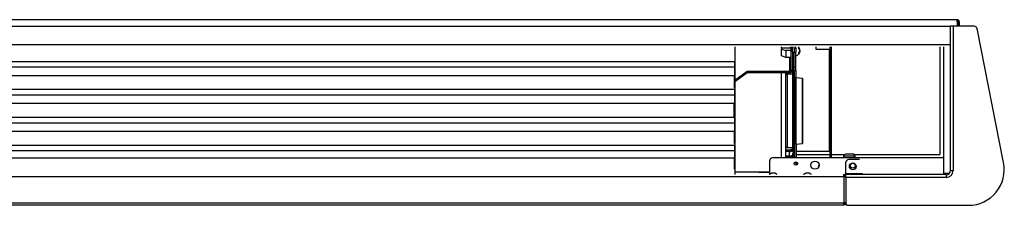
# Model space of a CAD drawing. Header units: millimetres. Extents: x -568 to 567, y 0 to 87.
# Tile 2 of 2: x 104 to 567, y 0 to 87. Entities that reach past the tile are written whole.
import ezdxf

# ---------------------------------------------------------------- set-up
doc = ezdxf.new("R2010")
doc.units = ezdxf.units.MM

msp = doc.modelspace()

# ---------------------------------------------------------------- linework, layer by layer
at = {"color": 7, "linetype": 'Continuous'}
for p, q in [((545.3, 87.25), (-545.17, 87.25)), ((-542.06, 84.14), (542.06, 84.14)), ((542.06, 84.14), (542.06, 84.13)), ((543.36, 84.14), (542.06, 84.14)), ((542.06, 84.13), (542.06, 84.11)), ((542.06, 84.11), (542.06, 82.85)), ((553.37, 84.14), (543.36, 84.14)), ((545.3, 86.28), (545.3, 87.25)), ((545.3, 86.28), (545.3, 84.14)), ((545.88, 86.28), (545.88, 84.14)), ((546.27, 86.28), (546.27, 84.14)), ((567.18, 19.99), (554.64, 83.1)), ((-491.9, 0), (491.9, 0)), ((492.03, 0.52), (491.9, 0.52)), ((491.9, 0), (492.03, 0)), ((493.52, -0.19), (550.61, -0.19))]:
    msp.add_line(p, q, dxfattribs=at)
at = {"color": 9, "linetype": 'Continuous'}
for p, q in [((543.36, 84.14), (543.36, 16.18)), ((542.06, 82.85), (542.06, 75.4)), ((542.06, 75.4), (-542.06, 75.4)), ((440.45, 74.43), (440.45, 14.24)), ((462.58, 73.85), (462.58, 74.43)), ((466.85, 73.85), (466.85, 74.43)), ((466.98, 74.43), (466.98, 72.48)), ((467.76, 72.48), (467.76, 74.43)), ((468.41, 73.77), (468.41, 74.43)), ((469.19, 73.77), (469.19, 74.43)), ((471.03, 73.63), (470.57, 74.43)), ((478.83, 73.27), (478.83, 74.43)), ((485.43, 22.14), (485.43, 74.43)), ((485.95, 74.43), (485.95, 22.14)), ((537.08, 74.43), (537.08, 23.75)), ((539.02, 14.76), (539.02, 74.43)), ((542.06, 75.4), (542.06, 74.43)), ((542.06, 74.43), (542.06, 16.18)), ((466.85, 73.85), (462.58, 73.85)), ((462.58, 73.85), (462.58, 73.4)), ((462.58, 73.4), (464.52, 72.71)), ((462.58, 70.19), (462.58, 73.4)), ((464.52, 69.51), (462.58, 70.19)), ((464.52, 72.71), (464.52, 69.51)), ((466.98, 72.71), (464.52, 72.71)), ((465.22, 74.07), (465.22, 73.97)), ((465.22, 73.97), (465.22, 73.85)), ((466.98, 72.48), (467.76, 72.48)), ((466.98, 72.48), (466.98, 63.51)), ((467.76, 72.48), (467.76, 63.51)), ((468.41, 73.77), (469.19, 73.77)), ((468.41, 73.77), (468.41, 71.97)), ((468.41, 71.97), (469.19, 71.97)), ((468.41, 64.96), (468.41, 71.97)), ((469.19, 73.77), (469.19, 71.97)), ((469.19, 64.96), (469.19, 71.97)), ((469.85, 70.43), (469.19, 70.12)), ((470.57, 71.02), (469.85, 70.43)), ((471.03, 71.81), (470.57, 71.02)), ((471.17, 73.08), (471.03, 73.63)), ((471.17, 72.34), (471.03, 71.81)), ((471.17, 73.08), (471.06, 73.08)), ((471.06, 73.07), (471.09, 72.98)), ((471.17, 72.34), (471.06, 72.34)), ((471.14, 72.57), (471.09, 72.44)), ((471.16, 72.66), (471.14, 72.57)), ((471.16, 72.76), (471.16, 72.75)), ((471.16, 72.75), (471.17, 72.71)), ((484.98, 73.27), (478.83, 73.27)), ((484.98, 73.27), (485.43, 73.27)), ((484.98, 73.27), (484.98, 25.37)), ((-440.44, 67.6), (440.44, 67.6)), ((-440.44, 65.01), (440.44, 65.01)), ((440.44, 67.6), (440.44, 65.01)), ((440.44, 65.01), (440.44, 61.64)), ((466.98, 69.51), (464.52, 69.51)), ((466.34, 69.51), (466.34, 62.96)), ((467.76, 69.47), (468.41, 69.47)), ((467.89, 67.35), (467.89, 69.47)), ((467.89, 67.35), (467.89, 64.68)), ((468.05, 69.47), (468.14, 69.19)), ((468.14, 69.19), (468.32, 68.93)), ((468.14, 66.51), (468.32, 66.25)), ((468.15, 64.67), (468.32, 65.02)), ((468.32, 69.47), (468.32, 69.46)), ((468.32, 69.46), (468.32, 68.93)), ((468.32, 68.93), (468.32, 66.25)), ((468.32, 65.02), (468.32, 66.25)), ((468.36, 66.2), (468.32, 66.25)), ((468.32, 65.02), (468.34, 65.04)), ((468.32, 62.31), (468.32, 65.02)), ((468.34, 65.04), (468.4, 65.22)), ((468.4, 65.22), (468.41, 65.22)), ((468.41, 63.11), (468.41, 64.96)), ((469.19, 64.96), (468.41, 64.96)), ((469.19, 63.11), (469.19, 64.96)), ((-440.44, 61.03), (440.44, 61.03)), ((440.37, 55.18), (440.37, 61.03)), ((440.44, 61.64), (440.44, 61.05)), ((440.44, 61.05), (440.44, 61.03)), ((440.45, 58.75), (446.4, 62.96)), ((440.45, 58.2), (446.4, 62.41)), ((446.4, 62.96), (466.34, 62.96)), ((446.4, 62.96), (446.4, 62.41)), ((446.4, 62.41), (466.34, 62.41)), ((462.58, 59.97), (462.58, 62.41)), ((464.52, 58.95), (464.52, 62.41)), ((464.53, 61.19), (464.52, 61.13)), ((464.61, 61.45), (464.53, 61.19)), ((464.79, 61.65), (464.61, 61.45)), ((464.72, 61.57), (464.72, 62.41)), ((465.04, 61.76), (464.79, 61.65)), ((465.1, 61.76), (465.04, 61.76)), ((465.17, 61.81), (465.1, 61.76)), ((465.17, 61.81), (467.76, 61.81)), ((465.17, 61.81), (465.17, 61.77)), ((465.17, 61.77), (465.17, 57.3)), ((465.88, 61.81), (465.88, 62.41)), ((466.98, 63.51), (466.97, 63.33)), ((467.76, 63.33), (466.97, 63.33)), ((467.76, 63.51), (467.76, 63.33)), ((467.83, 61.76), (467.76, 61.81)), ((467.76, 61.81), (467.76, 61.77)), ((467.76, 61.77), (467.76, 57.3)), ((467.89, 61.76), (467.83, 61.76)), ((468.02, 64.04), (467.89, 64.68)), ((467.89, 64.68), (468.04, 64.16)), ((467.89, 63.41), (468.14, 64.64)), ((467.89, 60.73), (467.89, 63.41)), ((468.14, 62.56), (467.89, 63.41)), ((467.89, 60.73), (467.89, 58.05)), ((467.92, 64.21), (467.96, 64.32)), ((467.92, 64.21), (467.98, 63.84)), ((467.98, 63.84), (467.92, 64.21)), ((467.95, 63.72), (467.92, 64.21)), ((468.14, 64.64), (468.15, 64.67)), ((468.32, 59.63), (468.32, 62.31)), ((468.41, 63.11), (468.41, 56.18)), ((469.19, 63.11), (468.41, 63.11)), ((469.19, 63.11), (469.19, 56.18)), ((462.58, 22.31), (462.58, 59.97)), ((464.52, 23.55), (464.52, 58.95)), ((465.17, 57.3), (465.17, 26.86)), ((467.76, 57.3), (467.76, 26.86)), ((468.14, 56.82), (467.89, 58.05)), ((468.14, 57.21), (467.89, 58.05)), ((467.99, 57.54), (468, 55.75)), ((468, 55.75), (467.99, 54.75)), ((468.14, 59.89), (468.32, 59.63)), ((468.15, 56.8), (468.14, 56.82)), ((468.32, 56.44), (468.15, 56.8)), ((468.32, 59.63), (468.32, 56.95)), ((468.36, 59.58), (468.32, 59.63)), ((468.32, 56.95), (468.32, 56.44)), ((468.34, 56.42), (468.32, 56.44)), ((468.32, 55.62), (468.32, 56.44)), ((468.4, 56.24), (468.34, 56.42)), ((468.41, 56.24), (468.4, 56.24)), ((468.41, 56.18), (468.41, 52.77)), ((469.19, 56.18), (468.41, 56.18)), ((469.19, 60.03), (469.19, 60.13)), ((469.19, 60.08), (469.19, 60.03)), ((469.23, 59.95), (469.19, 60.08)), ((469.19, 56.18), (469.19, 52.77)), ((469.24, 59.97), (469.23, 59.95)), ((469.25, 60), (469.24, 59.97)), ((469.3, 60.02), (469.25, 60)), ((469.3, 60.02), (472.36, 59.75)), ((469.3, 43.51), (469.3, 60.02)), ((472.36, 59.75), (472.36, 34.45)), ((472.36, 28.92), (472.36, 59.75)), ((-440.44, 54.46), (440.44, 54.46)), ((-440.44, 51.87), (440.44, 51.87)), ((440.44, 54.46), (440.44, 51.87)), ((440.44, 51.87), (440.44, 48.5)), ((467.99, 54.75), (467.99, 50.35)), ((468.32, 24.79), (468.32, 55.62)), ((469.19, 52.77), (468.41, 52.77)), ((468.41, 52.77), (468.41, 22.18)), ((469.19, 52.77), (469.19, 22.18)), ((-440.44, 47.89), (440.44, 47.89)), ((440.08, 47.89), (440.08, 41.32)), ((440.44, 48.5), (440.44, 47.91)), ((440.44, 47.91), (440.44, 47.89)), ((467.99, 50.35), (467.99, 37.11)), ((469.3, 28.65), (469.3, 43.51)), ((-440.44, 41.32), (440.44, 41.32)), ((-440.44, 38.73), (440.44, 38.73)), ((440.44, 41.32), (440.44, 38.73)), ((440.44, 38.73), (440.44, 35.36)), ((-440.44, 34.76), (440.44, 34.76)), ((440.37, 28.9), (440.37, 34.76)), ((440.44, 35.36), (440.44, 34.77)), ((440.44, 34.77), (440.44, 34.76)), ((467.99, 37.11), (467.98, 32.8)), ((467.98, 32.8), (467.99, 31.97)), ((472.36, 34.45), (472.36, 28.92)), ((-440.44, 28.18), (440.44, 28.18)), ((440.44, 28.18), (440.44, 25.6)), ((467.99, 28.64), (467.97, 26.54)), ((467.99, 31.97), (467.98, 29.21)), ((467.98, 29.21), (467.99, 28.64)), ((469.19, 28.83), (469.19, 28.7)), ((469.19, 28.7), (469.2, 28.81)), ((469.2, 28.81), (469.23, 28.78)), ((469.23, 28.78), (469.27, 28.81)), ((469.27, 28.81), (469.3, 28.81)), ((469.3, 28.65), (472.36, 28.92)), ((469.3, 28.81), (469.3, 28.65)), ((469.35, 28.65), (469.35, 22.14)), ((-440.44, 25.6), (440.44, 25.6)), ((440.44, 25.6), (440.44, 22.22)), ((464.53, 27.44), (464.52, 27.66)), ((464.52, 25.96), (466.21, 25.96)), ((466.21, 25.3), (464.52, 25.3)), ((466.21, 25.14), (464.52, 25.14)), ((464.52, 22.14), (464.52, 23.55)), ((464.61, 27.18), (464.53, 27.44)), ((464.79, 26.98), (464.61, 27.18)), ((465.04, 26.87), (464.79, 26.98)), ((465.17, 26.86), (465.04, 26.87)), ((467.76, 26.86), (465.17, 26.86)), ((466.21, 25.3), (466.21, 25.96)), ((466.21, 25.3), (466.21, 25.14)), ((466.21, 22.94), (466.21, 25.14)), ((467.7, 25.6), (467.89, 25.8)), ((467.89, 25.8), (467.7, 25.6)), ((467.89, 25.72), (467.7, 25.6)), ((467.89, 23.6), (467.7, 23.39)), ((467.76, 26.86), (467.9, 26.87)), ((467.89, 26.57), (467.76, 26.44)), ((467.89, 25.91), (467.76, 25.77)), ((467.89, 23.27), (467.76, 23.13)), ((467.89, 25.59), (467.89, 26.87)), ((467.89, 24), (467.98, 24.45)), ((467.89, 22.14), (467.89, 24)), ((468.14, 23.15), (467.89, 24)), ((467.9, 26.87), (467.97, 26.91)), ((467.99, 25.07), (467.92, 24.61)), ((467.92, 24.61), (468.32, 23.45)), ((467.99, 26.29), (467.95, 24.92)), ((467.95, 24.92), (467.99, 25.07)), ((467.97, 26.54), (467.99, 26.29)), ((467.99, 26.28), (468, 26.92)), ((468.18, 26.41), (467.99, 25.07)), ((468.05, 26.13), (467.99, 26.28)), ((467.99, 25.07), (468.05, 26.13)), ((468.28, 26.58), (468.18, 26.41)), ((468.32, 23.45), (468.32, 24.79)), ((468.38, 23.36), (468.32, 23.45)), ((468.32, 23.43), (468.32, 23.45)), ((468.32, 22.89), (468.32, 23.43)), ((468.4, 23.27), (468.38, 23.36)), ((468.41, 23.21), (468.4, 23.27)), ((469.77, 25.37), (469.35, 25.79)), ((469.35, 23.75), (485.43, 23.75)), ((469.77, 25.37), (484.98, 25.37)), ((484.98, 25.37), (485.43, 25.37)), ((485.95, 23.75), (492.27, 23.75)), ((491.95, 23.12), (492.01, 23.44)), ((492.01, 23.44), (492.44, 23.95)), ((492.44, 23.95), (493.04, 24.08)), ((493.04, 24.08), (493.89, 24.08)), ((493.89, 24.08), (496.06, 24.08)), ((496.55, 23.95), (496.06, 24.08)), ((496.97, 23.44), (496.55, 23.95)), ((496.71, 23.75), (537.08, 23.75)), ((497.03, 23.12), (496.97, 23.44)), ((-440.44, 22.22), (440.44, 22.22)), ((440.37, 16.76), (440.37, 21.62)), ((440.44, 22.22), (440.44, 21.63)), ((440.44, 21.63), (440.44, 21.62)), ((456.95, 14.5), (456.95, 20.84)), ((539.02, 22.14), (458.25, 22.14)), ((462.58, 22.14), (462.58, 22.31)), ((466.21, 22.94), (464.52, 22.94)), ((466.21, 22.66), (464.52, 22.66)), ((466.21, 22.94), (466.21, 22.66)), ((466.21, 22.14), (466.21, 22.66)), ((468.32, 22.14), (468.32, 22.89)), ((468.4, 22.75), (468.41, 22.67)), ((468.41, 22.18), (468.41, 22.14)), ((469.19, 22.18), (469.19, 22.14)), ((469.19, 20.24), (469.19, 18.65)), ((469.35, 20.24), (469.35, 18.66)), ((480, 17.94), (480.22, 18.81)), ((491.93, 22.14), (491.95, 23.12)), ((491.95, 23.12), (493.52, 23.12)), ((492.87, 14.56), (492.87, 20.06)), ((493.52, 23.12), (497.03, 23.12)), ((499.31, 21.36), (494.17, 21.36)), ((497.03, 23.12), (497.05, 22.14)), ((456.95, 15.34), (440.45, 15.34)), ((451.9, 15.4), (456.95, 15.4)), ((451.9, 15.4), (451.9, 15.34)), ((456.63, 14.24), (456.92, 14.48)), ((456.92, 14.48), (457.7, 14.88)), ((457.7, 14.88), (457.73, 14.89)), ((458.83, 14.89), (457.73, 14.89)), ((459.41, 14.89), (458.83, 14.89)), ((459.44, 14.88), (459.41, 14.89)), ((460.23, 14.48), (459.44, 14.88)), ((460.51, 14.24), (460.23, 14.48)), ((472.81, 14.24), (473.1, 14.48)), ((473.1, 14.48), (473.88, 14.88)), ((473.88, 14.88), (473.91, 14.89)), ((475.01, 14.89), (473.91, 14.89)), ((475.6, 14.89), (475.01, 14.89)), ((475.62, 14.88), (475.6, 14.89)), ((476.41, 14.48), (475.62, 14.88)), ((476.69, 14.24), (476.41, 14.48)), ((480, 17.86), (480, 17.94)), ((491.9, 13.4), (491.9, 14.24)), ((492.03, 14.24), (491.9, 14.24)), ((492.55, 14.04), (492.87, 14.04)), ((500.61, 14.56), (492.87, 14.56)), ((492.87, 14.56), (492.87, 14.24)), ((492.87, 12.94), (492.87, 14.24)), ((540.12, 14.24), (492.87, 14.24)), ((541.5, 14.76), (539.02, 14.76)), ((540.12, 14.2), (540.12, 14.24)), ((540.12, 14.2), (540.12, 12.94)), ((542.1, 16.18), (542.06, 16.18)), ((542.1, 16.18), (543.36, 16.18)), ((-491.9, 13.4), (491.9, 13.4)), ((491.9, 13.72), (492.03, 13.72)), ((491.9, 13.27), (491.9, 13.4)), ((491.9, 13.27), (492.03, 13.27)), ((492.87, 13.27), (492.03, 13.27)), ((492.03, 0.97), (492.03, 13.27)), ((492.36, 13.36), (492.36, 13.4)), ((492.87, 13.36), (492.36, 13.36)), ((492.36, 13.36), (492.36, 13.27)), ((492.87, 12.94), (492.87, 0.45)), ((540.12, 12.94), (492.87, 12.94)), ((491.9, 0.84), (-491.9, 0.84)), ((491.9, 0.84), (491.9, 0.97)), ((492.03, 0.97), (491.9, 0.97)), ((491.9, 0), (491.9, 0.84)), ((491.9, 0.84), (492.03, 0.84)), ((492.87, 0.97), (492.03, 0.97)), ((492.03, 0.97), (492.03, 0.84)), ((492.03, 0.84), (492.03, 0.52)), ((492.36, 0.97), (492.36, 0.88)), ((492.36, 0.88), (492.87, 0.88)), ((492.36, 0.84), (492.36, 0.88))]:
    msp.add_line(p, q, dxfattribs=at)
for centre, radius in [((469.26, 19.45), 0.809), ((478.29, 18.73), 1.94), ((496.11, 18.12), 1.62), ((496.11, 18.45), 1.13)]:
    msp.add_circle(centre, radius, dxfattribs=at)
at = {"color": 7, "linetype": 'Continuous'}
for centre, radius, start, end in [((545.3, 86.28), 0.971, 0, 90), ((545.3, 86.28), 0.583, 0, 90), ((553.37, 82.85), 1.29, 11.2378, 90), ((550.61, 16.7), 16.89, 270, 11.2378), ((493.52, 0.45), 0.647, 180, 270)]:
    msp.add_arc(centre, radius, start, end, dxfattribs=at)
at = {"color": 9, "linetype": 'Continuous'}
for centre, radius, start, end in [((458.25, 20.84), 1.29, 90, 180), ((494.17, 20.06), 1.29, 90, 180), ((492.03, 13.4), 0.841, 0, 90), ((540.12, 16.18), 3.24, 270, 0), ((540.12, 16.18), 1.98, 270, 0), ((492.03, 13.4), 0.324, 0, 90), ((492.03, 0.84), 0.841, 270, 0), ((492.03, 0.84), 0.324, 270, 0)]:
    msp.add_arc(centre, radius, start, end, dxfattribs=at)
for points in [[(471.17, 73.08), (471.1, 73.33), (470.99, 73.58), (470.83, 73.82), (470.63, 74.04)], [(470.63, 73.67), (470.65, 73.85), (470.63, 74.04)], [(471.17, 72.71), (471.1, 72.97), (470.99, 73.22), (470.83, 73.45), (470.63, 73.67)], [(470.63, 71.75), (470.83, 71.97), (470.99, 72.2), (471.1, 72.45), (471.17, 72.71)], [(470.63, 71.38), (470.83, 71.6), (470.99, 71.84), (471.1, 72.09), (471.17, 72.34)], [(470.63, 71.38), (470.65, 71.57), (470.63, 71.75)], [(467.89, 67.35), (467.95, 66.92), (468.14, 66.51)], [(468.4, 68.79), (468.37, 68.86), (468.32, 68.93)], [(468.41, 66.03), (468.4, 66.12), (468.36, 66.2)], [(468.41, 68.71), (468.41, 68.75), (468.4, 68.79)], [(466.34, 62.41), (466.68, 62.44), (467.01, 62.53), (467.3, 62.68), (467.52, 62.86), (467.68, 63.09), (467.76, 63.33)], [(466.34, 62.96), (466.48, 62.97), (466.62, 63.01), (466.75, 63.07), (466.85, 63.14), (466.93, 63.23), (466.97, 63.33)], [(467.89, 60.73), (467.95, 60.3), (468.14, 59.89)], [(468.14, 62.56), (468.22, 62.43), (468.32, 62.31)], [(468.4, 62.16), (468.37, 62.24), (468.32, 62.31)], [(468.41, 62.09), (468.41, 62.13), (468.4, 62.16)], [(468.14, 57.21), (468.22, 57.08), (468.32, 56.95)], [(468.4, 56.81), (468.37, 56.88), (468.32, 56.95)], [(468.41, 59.41), (468.4, 59.5), (468.36, 59.58)], [(468.41, 56.73), (468.41, 56.77), (468.4, 56.81)], [(466.21, 25.96), (466.64, 26), (467.05, 26.09), (467.43, 26.24), (467.76, 26.44)], [(466.21, 25.3), (466.64, 25.33), (467.05, 25.42), (467.43, 25.57), (467.76, 25.77)], [(466.21, 25.14), (466.62, 25.17), (467.02, 25.26), (467.38, 25.4), (467.7, 25.6)], [(466.21, 22.94), (466.62, 22.97), (467.02, 23.06), (467.38, 23.2), (467.7, 23.39)], [(466.21, 22.66), (466.64, 22.69), (467.05, 22.78), (467.43, 22.93), (467.76, 23.13)], [(468.14, 23.15), (468.22, 23.02), (468.32, 22.89)], [(468.4, 22.75), (468.37, 22.82), (468.32, 22.89)]]:
    msp.add_spline(points, degree=3, dxfattribs=at)

doc.saveas('drawing.dxf')
